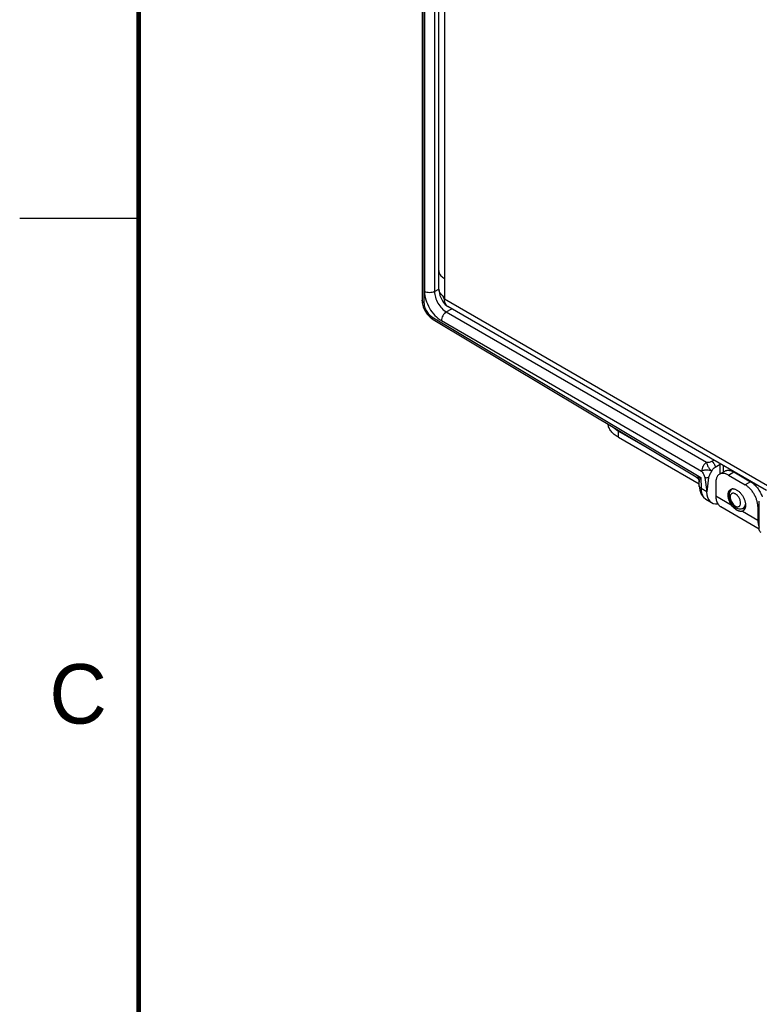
# Model space of a CAD drawing. Header units: inches. Extents: x 0 to 22, y 0 to 17.
# Tile 11 of 42: x 0 to 3.1, y 9.4 to 13.6. Entities that reach past the tile are written whole.
import ezdxf

# ---------------------------------------------------------------- set-up
doc = ezdxf.new("R2010")
doc.units = ezdxf.units.IN
doc.header["$LTSCALE"] = 1.21
doc.header["$MEASUREMENT"] = 0
doc.layers.get('0').update_dxf_attribs({"linetype": 'CONTINUOUS'})
for name, color, linetype in [('02___PRT_ALL_AXES', 7, 'CONTINUOUS'), ('06___PRT_ALL_SURFS', 7, 'CONTINUOUS'), ('FEATURES', 7, 'CONTINUOUS')]:
    doc.layers.add(name, color=color, linetype=linetype)
doc.styles.add('TEXTSTYLE_2', font='txt')

msp = doc.modelspace()

# ---------------------------------------------------------------- linework, layer by layer
at = {"color": 7, "linetype": 'CONTINUOUS'}
for p, q in [((1.6922, 14.7811), (1.6922, 12.4048)), ((1.7001, 14.7701), (1.7001, 12.3937)), ((1.7024, 14.72), (1.7024, 12.4411)), ((1.7446, 14.7199), (1.7446, 12.441)), ((1.7446, 12.441), (1.7625, 12.4515)), ((1.6922, 12.4048), (1.6929, 12.3941)), ((1.7255, 12.333), (1.7387, 12.3231)), ((1.7334, 12.3353), (2.8646, 11.6594)), ((1.7939, 12.3552), (1.8171, 12.3688)), ((1.7939, 12.3552), (2.8887, 11.7231)), ((1.7387, 12.3231), (2.8449, 11.6621)), ((1.7731, 12.3186), (2.8678, 11.6865)), ((2.9103, 11.7275), (2.919, 11.7326)), ((2.9245, 11.7031), (2.946, 11.7157)), ((2.947, 11.7165), (2.946, 11.716)), ((2.9473, 11.7163), (2.946, 11.7157)), ((2.946, 11.675), (2.946, 11.7157)), ((2.9601, 11.6831), (2.9601, 11.7089)), ((2.8574, 11.6241), (2.8571, 11.641)), ((2.8646, 11.6594), (2.8653, 11.6135)), ((2.881, 11.6598), (2.8889, 11.5994)), ((2.8968, 11.6598), (2.8889, 11.5994)), ((2.8574, 11.6241), (2.8574, 11.6241)), ((2.8889, 11.5994), (2.8653, 11.6135)), ((2.9981, 11.6115), (2.9967, 11.6106)), ((2.8859, 11.5677), (2.9093, 11.5537)), ((3.1103, 11.4379), (3.1103, 11.5594)), ((3.0407, 11.5289), (3.0453, 11.5274)), ((3.0517, 11.5354), (3.0429, 11.5306)), ((3.0451, 11.5294), (3.0429, 11.5306)), ((3.0494, 11.5281), (3.0451, 11.5294)), ((3.0453, 11.5274), (3.0489, 11.5267))]:
    msp.add_line(p, q, dxfattribs=at)
at = {"color": 3, "linetype": 'CONTINUOUS'}
for p, q in [((1.7625, 12.4513), (1.7625, 14.6827)), ((1.786, 14.6582), (1.786, 12.4105)), ((1.7683, 12.5116), (1.7715, 12.5076)), ((1.7683, 12.5116), (1.7715, 12.5076)), ((1.7673, 12.4249), (1.7736, 12.4098)), ((1.782, 12.4153), (1.7839, 12.4124)), ((1.786, 12.4105), (3.1818, 11.6045)), ((1.7889, 12.3928), (1.7877, 12.3966)), ((1.7889, 12.3928), (1.7877, 12.3966)), ((3.1404, 11.6047), (1.8005, 12.3784))]:
    msp.add_line(p, q, dxfattribs=at)
at = {"color": 2, "linetype": 'CONTINUOUS'}
msp.add_line((0, 12.75), (0.5, 12.75), dxfattribs=at)
at = {"color": 7, "linetype": 'CONTINUOUS', "const_width": 0.02}
msp.add_lwpolyline([(0.5, 16.5), (0.5, 0.5)], dxfattribs=at)
at = {"color": 3, "linetype": 'CONTINUOUS'}
for points in [[(1.7625, 12.4514), (1.7634, 12.4405), (1.7673, 12.4249)], [(1.7736, 12.4098), (1.7813, 12.3967), (1.7899, 12.3865), (1.8005, 12.3784)]]:
    msp.add_lwpolyline(points, dxfattribs=at)
at = {"color": 7, "linetype": 'CONTINUOUS'}
for points in [[(1.6929, 12.3941), (1.6969, 12.3773), (1.7039, 12.3611), (1.7136, 12.346), (1.7255, 12.333)], [(2.8449, 11.6621), (2.8462, 11.6613), (2.8517, 11.6562), (2.8554, 11.6496), (2.8571, 11.6422), (2.8571, 11.641)], [(2.8574, 11.6241), (2.8596, 11.6055), (2.8657, 11.5893), (2.875, 11.5764), (2.8859, 11.5677)]]:
    msp.add_lwpolyline(points, dxfattribs=at)
at = {"color": 3, "linetype": 'CONTINUOUS'}
for centre, radius, start, end in [((1.7894, 12.5289), 0.0269, 179.9991, 191.2321), ((1.7905, 12.5291), 0.028, 191.194, 195.8642), ((1.7894, 12.4513), 0.0269, 179.9991, 191.2321), ((1.7903, 12.4514), 0.0277, 191.1877, 192.7666), ((1.8043, 12.4594), 0.044, 218.8069, 223.1306), ((1.8028, 12.4582), 0.0421, 218.7868, 219.9102), ((1.8044, 12.4596), 0.0443, 219.92, 223.1514)]:
    msp.add_arc(centre, radius, start, end, dxfattribs=at)
at = {"color": 7, "linetype": 'CONTINUOUS'}
for centre, radius, start, end in [((2.9861, 11.7158), 0.0401, 178.3216, 180.1501), ((3.0216, 11.6397), 0.0365, 96.4748, 100.1443), ((3.0294, 11.6367), 0.0336, 95.8955, 97.7229), ((2.9725, 11.5444), 0.1445, 36.8908, 41.1144), ((2.9614, 11.5373), 0.1594, 33.5789, 38.2271), ((3.0047, 11.5974), 0.0154, 114.4073, 121.2446), ((3.0408, 11.5852), 0.0578, 192.7873, 193.419), ((3.0415, 11.5853), 0.0584, 193.4193, 194.2143), ((3.0588, 11.5724), 0.0471, 246.0539, 247.3935)]:
    msp.add_arc(centre, radius, start, end, dxfattribs=at)
msp.add_ellipse((2.9602, 11.6398), major_axis=(0.0507, 0.0862), ratio=0.582437, start_param=-3.922731, end_param=-2.699542, dxfattribs=at)
at = {"color": 3, "linetype": 'CONTINUOUS'}
for points, knots in [([(1.7625, 12.5289), (1.7625, 12.5276), (1.7627, 12.5251), (1.7633, 12.5226), (1.7636, 12.5214)], [0, 0, 0, 0, 0.496768, 1, 1, 1, 1]), ([(1.7636, 12.5214), (1.7641, 12.5197), (1.7654, 12.5163), (1.7673, 12.5131), (1.7683, 12.5116)], [0, 0, 0, 0, 0.48759, 1, 1, 1, 1]), ([(1.7636, 12.5214), (1.7641, 12.5197), (1.7654, 12.5163), (1.7673, 12.5131), (1.7683, 12.5116)], [0, 0, 0, 0, 0.487476, 1, 1, 1, 1]), ([(1.7715, 12.5076), (1.7735, 12.5054), (1.7781, 12.5012), (1.7832, 12.4978), (1.786, 12.4962)], [0, 0, 0, 0, 0.478985, 1, 1, 1, 1]), ([(1.7715, 12.5076), (1.7735, 12.5054), (1.7781, 12.5012), (1.7832, 12.4978), (1.786, 12.4962)], [0, 0, 0, 0, 0.479408, 1, 1, 1, 1]), ([(1.7625, 12.4514), (1.7625, 12.4509), (1.7626, 12.4488), (1.7629, 12.4468), (1.7632, 12.4453)], [0, 0, 0, 0, 0.2489, 1, 1, 1, 1]), ([(1.7632, 12.4453), (1.7638, 12.4429), (1.7655, 12.4381), (1.7683, 12.4339), (1.77, 12.4319)], [0, 0, 0, 0, 0.482428, 1, 1, 1, 1]), ([(1.7721, 12.4293), (1.7726, 12.4288), (1.7747, 12.4267), (1.777, 12.4248), (1.7787, 12.4234)], [0, 0, 0, 0, 0.242094, 1, 1, 1, 1]), ([(1.7721, 12.4293), (1.7727, 12.4288), (1.7748, 12.4266), (1.7772, 12.4246), (1.7791, 12.4232)], [0, 0, 0, 0, 0.241612, 1, 1, 1, 1]), ([(1.7787, 12.4234), (1.7793, 12.423), (1.7816, 12.4213), (1.7841, 12.4197), (1.786, 12.4186)], [0, 0, 0, 0, 0.243598, 1, 1, 1, 1]), ([(1.7791, 12.4232), (1.7792, 12.4226), (1.7795, 12.4213), (1.7801, 12.4194), (1.781, 12.4173), (1.7816, 12.416), (1.782, 12.4153)], [0, 0, 0, 0, 0.220172, 0.468907, 0.733161, 1, 1, 1, 1]), ([(1.7791, 12.4232), (1.7796, 12.4228), (1.7818, 12.4211), (1.7842, 12.4197), (1.786, 12.4186)], [0, 0, 0, 0, 0.243536, 1, 1, 1, 1]), ([(1.7839, 12.4124), (1.7842, 12.412), (1.7848, 12.4113), (1.7856, 12.4107), (1.786, 12.4105)], [0, 0, 0, 0, 0.531528, 1, 1, 1, 1]), ([(1.7877, 12.3966), (1.7871, 12.3988), (1.7862, 12.4034), (1.786, 12.408), (1.786, 12.4105)], [0, 0, 0, 0, 0.482289, 1, 1, 1, 1]), ([(1.7877, 12.3966), (1.7871, 12.3987), (1.7862, 12.4034), (1.786, 12.408), (1.786, 12.4105)], [0, 0, 0, 0, 0.481835, 1, 1, 1, 1]), ([(1.7927, 12.3856), (1.7923, 12.3861), (1.7908, 12.3884), (1.7896, 12.3908), (1.7889, 12.3928)], [0, 0, 0, 0, 0.241729, 1, 1, 1, 1]), ([(1.7927, 12.3856), (1.7923, 12.3861), (1.7908, 12.3884), (1.7896, 12.3908), (1.7889, 12.3928)], [0, 0, 0, 0, 0.241782, 1, 1, 1, 1]), ([(1.8005, 12.3784), (1.799, 12.3793), (1.7961, 12.3814), (1.7937, 12.3841), (1.7927, 12.3856)], [0, 0, 0, 0, 0.492109, 1, 1, 1, 1]), ([(1.8005, 12.3784), (1.799, 12.3793), (1.7961, 12.3814), (1.7937, 12.3841), (1.7927, 12.3856)], [0, 0, 0, 0, 0.492036, 1, 1, 1, 1])]:
    msp.add_open_spline(points, degree=3, knots=knots, dxfattribs=at)
at = {"color": 7, "linetype": 'CONTINUOUS'}
for points, knots in [([(1.7024, 12.4411), (1.7024, 12.4295), (1.7067, 12.4051), (1.7219, 12.3707), (1.744, 12.3404), (1.763, 12.3244), (1.7731, 12.3186)], [0, 0, 0, 0, 0.237148, 0.499989, 0.762837, 1, 1, 1, 1]), ([(1.7446, 12.441), (1.7416, 12.4393), (1.7346, 12.4368), (1.7235, 12.4356), (1.7123, 12.4368), (1.7054, 12.4394), (1.7024, 12.4411)], [0, 0, 0, 0, 0.237759, 0.500549, 0.76304, 1, 1, 1, 1]), ([(1.7446, 12.441), (1.7446, 12.4329), (1.7475, 12.4157), (1.758, 12.3916), (1.7735, 12.3704), (1.7869, 12.3592), (1.7939, 12.3552)], [0, 0, 0, 0, 0.237477, 0.50022, 0.762847, 1, 1, 1, 1]), ([(1.7001, 12.3937), (1.6978, 12.395), (1.694, 12.398), (1.6922, 12.4027), (1.6922, 12.4048)], [0, 0, 0, 0, 0.550743, 1, 1, 1, 1]), ([(1.7001, 12.3937), (1.7001, 12.3882), (1.7021, 12.3766), (1.7092, 12.3603), (1.7197, 12.3458), (1.7287, 12.3381), (1.7334, 12.3353)], [0, 0, 0, 0, 0.236702, 0.498901, 0.761696, 1, 1, 1, 1]), ([(1.7334, 12.3353), (1.7334, 12.3328), (1.7339, 12.3281), (1.7369, 12.3242), (1.7387, 12.3231)], [0, 0, 0, 0, 0.552062, 1, 1, 1, 1]), ([(1.7939, 12.3552), (1.7909, 12.3534), (1.7853, 12.3486), (1.7788, 12.3395), (1.7743, 12.3293), (1.7731, 12.3221), (1.7731, 12.3186)], [0, 0, 0, 0, 0.238298, 0.501098, 0.763301, 1, 1, 1, 1]), ([(2.8887, 11.7231), (2.8857, 11.7213), (2.8801, 11.7165), (2.8736, 11.7074), (2.8691, 11.6972), (2.8678, 11.69), (2.8678, 11.6865)], [0, 0, 0, 0, 0.238326, 0.501098, 0.763273, 1, 1, 1, 1]), ([(2.8887, 11.7231), (2.8883, 11.7217), (2.8889, 11.7193), (2.89, 11.7163), (2.8911, 11.7128), (2.893, 11.7081), (2.8959, 11.7027), (2.8987, 11.6982), (2.9011, 11.695), (2.903, 11.6928), (2.9049, 11.6908), (2.9069, 11.6884), (2.9087, 11.6866), (2.9101, 11.6864)], [0, 0, 0, 0, 0.097699, 0.156914, 0.219879, 0.355554, 0.500798, 0.646029, 0.715197, 0.781059, 0.843797, 0.903218, 1, 1, 1, 1]), ([(2.8887, 11.7231), (2.8925, 11.7231), (2.8999, 11.7236), (2.9072, 11.7257), (2.9103, 11.7275)], [0, 0, 0, 0, 0.521332, 1, 1, 1, 1]), ([(2.9103, 11.7275), (2.9123, 11.7263), (2.916, 11.7231), (2.9205, 11.7171), (2.9235, 11.7102), (2.9245, 11.7054), (2.9245, 11.7031)], [0, 0, 0, 0, 0.23728, 0.500621, 0.763369, 1, 1, 1, 1]), ([(2.9101, 11.6864), (2.9073, 11.6878), (2.9002, 11.6897), (2.8909, 11.6903), (2.8828, 11.6901), (2.8779, 11.6894), (2.8742, 11.6887), (2.8712, 11.6882), (2.8687, 11.6876), (2.8678, 11.6865)], [0, 0, 0, 0, 0.218139, 0.500174, 0.645644, 0.781301, 0.844145, 0.903365, 1, 1, 1, 1]), ([(2.8678, 11.6865), (2.8704, 11.6821), (2.8759, 11.6739), (2.8803, 11.6646), (2.881, 11.6598)], [0, 0, 0, 0, 0.518516, 1, 1, 1, 1]), ([(2.9101, 11.6864), (2.9075, 11.6818), (2.902, 11.6736), (2.8974, 11.6644), (2.8968, 11.6598)], [0, 0, 0, 0, 0.533586, 1, 1, 1, 1]), ([(2.9101, 11.6864), (2.9121, 11.6898), (2.9162, 11.696), (2.9216, 11.7013), (2.9245, 11.7031)], [0, 0, 0, 0, 0.537718, 1, 1, 1, 1]), ([(2.8449, 11.6621), (2.846, 11.6615), (2.8487, 11.6605), (2.8553, 11.6594), (2.8607, 11.6593), (2.8646, 11.6594)], [0, 0, 0, 0, 0.187374, 0.421283, 1, 1, 1, 1]), ([(2.8571, 11.641), (2.8571, 11.6423), (2.8577, 11.6451), (2.86, 11.6513), (2.8626, 11.6561), (2.8646, 11.6594)], [0, 0, 0, 0, 0.187338, 0.421246, 1, 1, 1, 1]), ([(2.881, 11.6598), (2.8835, 11.6588), (2.8889, 11.6582), (2.8943, 11.6588), (2.8968, 11.6598)], [0, 0, 0, 0, 0.499345, 1, 1, 1, 1]), ([(2.8653, 11.6135), (2.8631, 11.6147), (2.8593, 11.6175), (2.8574, 11.622), (2.8574, 11.6241)], [0, 0, 0, 0, 0.552043, 1, 1, 1, 1]), ([(2.8653, 11.6135), (2.8653, 11.6084), (2.8661, 11.5989), (2.87, 11.5857), (2.8766, 11.5749), (2.8827, 11.5697), (2.8859, 11.5677)], [0, 0, 0, 0, 0.288846, 0.548135, 0.781854, 1, 1, 1, 1]), ([(2.9967, 11.6106), (2.9944, 11.6093), (2.9904, 11.6058), (2.9846, 11.597), (2.9832, 11.5889), (2.9832, 11.5836)], [0, 0, 0, 0, 0.248484, 0.496634, 1, 1, 1, 1]), ([(3.0317, 11.552), (3.0317, 11.5556), (3.0303, 11.5632), (3.0256, 11.574), (3.0187, 11.5834), (3.0115, 11.5894), (3.0055, 11.5923), (3.0013, 11.5933), (2.9974, 11.5932), (2.9939, 11.592), (2.9911, 11.5896), (2.9882, 11.5848), (2.9876, 11.5805), (2.9876, 11.5775)], [0, 0, 0, 0, 0.138346, 0.291579, 0.444828, 0.583166, 0.64366, 0.697777, 0.74645, 0.791907, 0.837364, 0.886024, 1, 1, 1, 1]), ([(2.9832, 11.5836), (2.9832, 11.5827), (2.9833, 11.5789), (2.9838, 11.5751), (2.9845, 11.5724)], [0, 0, 0, 0, 0.243915, 1, 1, 1, 1]), ([(2.9848, 11.571), (2.9866, 11.5641), (2.9924, 11.551), (3.0041, 11.5377), (3.0155, 11.5305), (3.0246, 11.5274), (3.0341, 11.5271), (3.0401, 11.5291), (3.0428, 11.5306)], [0, 0, 0, 0, 0.265645, 0.526848, 0.649683, 0.767771, 0.883918, 1, 1, 1, 1]), ([(2.9876, 11.5775), (2.9876, 11.5746), (2.9884, 11.5685), (2.9917, 11.5596), (2.9966, 11.5512), (3.0028, 11.544), (3.0096, 11.5388), (3.0166, 11.5361), (3.0232, 11.5362), (3.0267, 11.5386), (3.028, 11.54)], [0, 0, 0, 0, 0.132701, 0.27913, 0.43023, 0.575893, 0.707213, 0.818903, 0.912639, 1, 1, 1, 1]), ([(3.028, 11.54), (3.0286, 11.5407), (3.031, 11.5443), (3.0317, 11.5487), (3.0317, 11.552)], [0, 0, 0, 0, 0.222465, 1, 1, 1, 1]), ([(3.0429, 11.5306), (3.0454, 11.532), (3.0501, 11.5369), (3.0519, 11.5432), (3.0524, 11.5466)], [0, 0, 0, 0, 0.461577, 1, 1, 1, 1]), ([(3.1103, 11.4379), (3.1103, 11.4364), (3.1116, 11.4329), (3.1145, 11.4307), (3.1161, 11.4298)], [0, 0, 0, 0, 0.449251, 1, 1, 1, 1])]:
    msp.add_open_spline(points, degree=3, knots=knots, dxfattribs=at)
at = {"layer": '02___PRT_ALL_AXES', "color": 6, "linetype": 'CONTINUOUS'}
msp.add_line((1.7625, 12.4513), (1.7625, 12.5289), dxfattribs=at)
at = {"layer": '02___PRT_ALL_AXES', "color": 7, "linetype": 'CONTINUOUS'}
for p, q in [((1.7683, 12.5116), (1.7715, 12.5076)), ((1.786, 12.4962), (1.786, 12.4186)), ((2.9273, 11.5825), (2.9922, 11.5451)), ((2.948, 11.5368), (3.1103, 11.4431)), ((3.0417, 11.5191), (3.0392, 11.5179)), ((3.0392, 11.5179), (3.1041, 11.4805))]:
    msp.add_line(p, q, dxfattribs=at)
for centre, radius, start, end in [((1.7893, 12.4513), 0.0267, 179.9911, 181.1121), ((1.7895, 12.4513), 0.0269, 181.1203, 191.2265), ((1.7903, 12.4514), 0.0277, 191.1877, 192.7666), ((1.8028, 12.4582), 0.0421, 218.7868, 219.9102), ((1.8044, 12.4596), 0.0443, 219.92, 223.1514), ((2.9991, 11.5912), 0.0204, 95.0884, 97.6954), ((2.9992, 11.5905), 0.0211, 93.1345, 95.0968), ((2.9992, 11.5892), 0.0225, 87.5242, 93.1185), ((3.0299, 11.5854), 0.051, 180.0232, 182.3518), ((3.0277, 11.5382), 0.0241, 330.0322, 335.1794)]:
    msp.add_arc(centre, radius, start, end, dxfattribs=at)
for points, knots in [([(1.7625, 12.5289), (1.7625, 12.5276), (1.7627, 12.5251), (1.7633, 12.5226), (1.7636, 12.5214)], [0, 0, 0, 0, 0.496804, 1, 1, 1, 1]), ([(1.7636, 12.5214), (1.7641, 12.5197), (1.7654, 12.5163), (1.7673, 12.5131), (1.7683, 12.5116)], [0, 0, 0, 0, 0.487476, 1, 1, 1, 1]), ([(1.7715, 12.5076), (1.7735, 12.5054), (1.7781, 12.5012), (1.7832, 12.4978), (1.786, 12.4962)], [0, 0, 0, 0, 0.479408, 1, 1, 1, 1]), ([(1.7632, 12.4453), (1.7638, 12.4429), (1.7655, 12.4381), (1.7683, 12.4339), (1.77, 12.4319)], [0, 0, 0, 0, 0.482428, 1, 1, 1, 1]), ([(1.7721, 12.4293), (1.7726, 12.4288), (1.7747, 12.4267), (1.777, 12.4248), (1.7787, 12.4234)], [0, 0, 0, 0, 0.242094, 1, 1, 1, 1]), ([(1.7787, 12.4234), (1.7793, 12.423), (1.7816, 12.4213), (1.7841, 12.4197), (1.786, 12.4186)], [0, 0, 0, 0, 0.243598, 1, 1, 1, 1]), ([(2.9789, 11.5854), (2.9789, 11.5867), (2.979, 11.5894), (2.9796, 11.5932), (2.9804, 11.5968), (2.9816, 11.6), (2.9832, 11.6029), (2.985, 11.6054), (2.9872, 11.6076), (2.9888, 11.6087), (2.9897, 11.6092)], [0, 0, 0, 0, 0.148402, 0.2894, 0.422749, 0.54868, 0.668014, 0.781928, 0.89198, 1, 1, 1, 1]), ([(2.9897, 11.6092), (2.9907, 11.6098), (2.9929, 11.6107), (2.9952, 11.6113), (2.9964, 11.6114)], [0, 0, 0, 0, 0.493538, 1, 1, 1, 1]), ([(3.0002, 11.6116), (3.0017, 11.6115), (3.0046, 11.6111), (3.0091, 11.6098), (3.0137, 11.6078), (3.0183, 11.6051), (3.0228, 11.6018), (3.0273, 11.5979), (3.0316, 11.5934), (3.0356, 11.5885), (3.0393, 11.5833), (3.0426, 11.5777), (3.0455, 11.5719), (3.048, 11.566), (3.05, 11.5601), (3.0514, 11.5542), (3.0523, 11.5485), (3.0525, 11.5448), (3.0525, 11.5429)], [0, 0, 0, 0, 0.046599, 0.096658, 0.150405, 0.207816, 0.268667, 0.332564, 0.398997, 0.467351, 0.536959, 0.607103, 0.677053, 0.746072, 0.813465, 0.878632, 0.941003, 1, 1, 1, 1]), ([(2.9922, 11.5451), (2.9912, 11.5466), (2.9894, 11.5496), (2.9868, 11.5544), (2.9846, 11.5592), (2.9828, 11.5641), (2.9812, 11.569), (2.9801, 11.5739), (2.9793, 11.5786), (2.979, 11.5818), (2.979, 11.5833)], [0, 0, 0, 0, 0.131481, 0.263031, 0.393493, 0.521942, 0.647551, 0.769562, 0.88728, 1, 1, 1, 1]), ([(3.0392, 11.5179), (3.0384, 11.5176), (3.0367, 11.5171), (3.034, 11.5168), (3.0313, 11.5168), (3.0284, 11.5171), (3.0254, 11.5179), (3.0224, 11.5189), (3.0193, 11.5203), (3.0161, 11.522), (3.0129, 11.524), (3.0086, 11.5271), (3.0033, 11.5316), (2.9973, 11.5379), (2.9938, 11.5426), (2.9922, 11.5451)], [0, 0, 0, 0, 0.045381, 0.091382, 0.138884, 0.188635, 0.241197, 0.296887, 0.355849, 0.41805, 0.483346, 0.551481, 0.694896, 0.845404, 1, 1, 1, 1]), ([(3.0486, 11.5262), (3.0481, 11.5254), (3.0472, 11.524), (3.0456, 11.5221), (3.0437, 11.5204), (3.0424, 11.5195), (3.0417, 11.5191)], [0, 0, 0, 0, 0.260044, 0.511644, 0.757367, 1, 1, 1, 1]), ([(3.0518, 11.5353), (3.0517, 11.5347), (3.0512, 11.5322), (3.0504, 11.5298), (3.0496, 11.5281)], [0, 0, 0, 0, 0.261842, 1, 1, 1, 1]), ([(3.0525, 11.5429), (3.0525, 11.5416), (3.0524, 11.5391), (3.052, 11.5366), (3.0518, 11.5353)], [0, 0, 0, 0, 0.512395, 1, 1, 1, 1])]:
    msp.add_open_spline(points, degree=3, knots=knots, dxfattribs=at)
at = {"layer": '06___PRT_ALL_SURFS', "color": 6, "linetype": 'CONTINUOUS'}
msp.add_line((1.7673, 12.4249), (1.7736, 12.4098), dxfattribs=at)
at = {"layer": '06___PRT_ALL_SURFS', "color": 7, "linetype": 'CONTINUOUS'}
for p, q in [((1.786, 12.4105), (1.786, 12.4186)), ((1.7889, 12.3928), (1.7877, 12.3966))]:
    msp.add_line(p, q, dxfattribs=at)
at = {"layer": '06___PRT_ALL_SURFS', "color": 6, "linetype": 'CONTINUOUS'}
for points in [[(1.7625, 12.4514), (1.7634, 12.4405), (1.7673, 12.4249)], [(1.7736, 12.4098), (1.7813, 12.3967), (1.7899, 12.3865), (1.8005, 12.3784)]]:
    msp.add_lwpolyline(points, dxfattribs=at)
at = {"layer": '06___PRT_ALL_SURFS', "color": 7, "linetype": 'CONTINUOUS'}
msp.add_arc((1.8043, 12.4594), 0.044, 218.8069, 223.1306, dxfattribs=at)
for points, knots in [([(1.7625, 12.4514), (1.7625, 12.4509), (1.7626, 12.4488), (1.7629, 12.4468), (1.7632, 12.4453)], [0, 0, 0, 0, 0.2489, 1, 1, 1, 1]), ([(1.7632, 12.4453), (1.7638, 12.4429), (1.7655, 12.4381), (1.7683, 12.4339), (1.77, 12.4319)], [0, 0, 0, 0, 0.4826, 1, 1, 1, 1]), ([(1.7721, 12.4293), (1.7727, 12.4288), (1.7748, 12.4266), (1.7772, 12.4246), (1.7791, 12.4232)], [0, 0, 0, 0, 0.241612, 1, 1, 1, 1]), ([(1.7791, 12.4232), (1.7796, 12.4228), (1.7818, 12.4211), (1.7842, 12.4197), (1.786, 12.4186)], [0, 0, 0, 0, 0.243536, 1, 1, 1, 1]), ([(1.7877, 12.3966), (1.7871, 12.3987), (1.7862, 12.4034), (1.786, 12.408), (1.786, 12.4105)], [0, 0, 0, 0, 0.481835, 1, 1, 1, 1]), ([(1.7927, 12.3856), (1.7923, 12.3861), (1.7908, 12.3884), (1.7896, 12.3908), (1.7889, 12.3928)], [0, 0, 0, 0, 0.241782, 1, 1, 1, 1]), ([(1.8005, 12.3784), (1.799, 12.3793), (1.7961, 12.3814), (1.7937, 12.3841), (1.7927, 12.3856)], [0, 0, 0, 0, 0.492036, 1, 1, 1, 1])]:
    msp.add_open_spline(points, degree=3, knots=knots, dxfattribs=at)
at = {"layer": '06___PRT_ALL_SURFS', "color": 6, "linetype": 'CONTINUOUS'}
for points, knots in [([(1.7791, 12.4232), (1.7792, 12.4226), (1.7795, 12.4213), (1.7801, 12.4194), (1.781, 12.4173), (1.7816, 12.416), (1.782, 12.4153)], [0, 0, 0, 0, 0.220172, 0.468907, 0.733161, 1, 1, 1, 1]), ([(1.782, 12.4153), (1.7822, 12.4148), (1.7828, 12.4138), (1.7838, 12.4124), (1.7848, 12.4113), (1.7856, 12.4107), (1.786, 12.4105)], [0, 0, 0, 0, 0.282904, 0.548139, 0.788534, 1, 1, 1, 1])]:
    msp.add_open_spline(points, degree=3, knots=knots, dxfattribs=at)
at = {"layer": 'FEATURES', "color": 7, "linetype": 'CONTINUOUS'}
for p, q in [((2.5175, 11.8546), (2.6731, 11.7648)), ((2.5175, 11.8285), (2.5175, 11.8546)), ((2.5175, 11.8285), (2.8572, 11.6323)), ((2.9428, 11.6732), (2.9655, 11.6863)), ((2.9803, 11.6695), (3.003, 11.6825)), ((3.003, 11.6825), (3.0737, 11.6417)), ((2.9273, 11.6389), (2.9273, 11.5825)), ((2.9803, 11.6695), (3.051, 11.6287)), ((3.0737, 11.6417), (3.051, 11.6287)), ((3.1103, 11.5404), (3.1041, 11.5368)), ((3.1041, 11.5368), (3.1041, 11.4805))]:
    msp.add_line(p, q, dxfattribs=at)
for points, knots in [([(2.5175, 11.8285), (2.5144, 11.8303), (2.5085, 11.834), (2.5004, 11.8401), (2.4932, 11.8466), (2.4871, 11.8535), (2.482, 11.8607), (2.4781, 11.8681), (2.4753, 11.8757), (2.4743, 11.8809), (2.4739, 11.8835)], [0, 0, 0, 0, 0.146865, 0.28692, 0.42003, 0.546466, 0.66675, 0.781662, 0.892292, 1, 1, 1, 1]), ([(2.4962, 11.8701), (2.4993, 11.8672), (2.5061, 11.8616), (2.5136, 11.8569), (2.5175, 11.8546)], [0, 0, 0, 0, 0.484413, 1, 1, 1, 1]), ([(2.9428, 11.6732), (2.9416, 11.6725), (2.9392, 11.6708), (2.9361, 11.6678), (2.9334, 11.6641), (2.9312, 11.6599), (2.9295, 11.6553), (2.9282, 11.6501), (2.9275, 11.6446), (2.9273, 11.6408), (2.9273, 11.6389)], [0, 0, 0, 0, 0.108013, 0.218062, 0.332, 0.451359, 0.577278, 0.710493, 0.851415, 1, 1, 1, 1]), ([(2.9803, 11.6695), (2.9786, 11.6705), (2.9753, 11.6722), (2.9701, 11.6743), (2.9651, 11.6758), (2.9601, 11.6766), (2.9554, 11.6768), (2.9509, 11.6763), (2.9467, 11.6751), (2.9441, 11.6739), (2.9428, 11.6732)], [0, 0, 0, 0, 0.148588, 0.289513, 0.422729, 0.548649, 0.668007, 0.781943, 0.89199, 1, 1, 1, 1]), ([(2.9655, 11.6863), (2.9667, 11.687), (2.9693, 11.6882), (2.9735, 11.6894), (2.978, 11.6899), (2.9828, 11.6897), (2.9877, 11.6889), (2.9927, 11.6874), (2.9979, 11.6853), (3.0013, 11.6835), (3.003, 11.6825)], [0, 0, 0, 0, 0.10801, 0.218057, 0.331993, 0.451351, 0.577271, 0.710487, 0.851412, 1, 1, 1, 1]), ([(3.0737, 11.6417), (3.0763, 11.6402), (3.0815, 11.6368), (3.0888, 11.6306), (3.0959, 11.6235), (3.1025, 11.6155), (3.1085, 11.6068), (3.1139, 11.5975), (3.1184, 11.588), (3.1209, 11.5814), (3.1219, 11.5781)], [0, 0, 0, 0, 0.11096, 0.22878, 0.352302, 0.480085, 0.610501, 0.741804, 0.872219, 1, 1, 1, 1]), ([(3.1041, 11.5368), (3.1041, 11.5389), (3.1039, 11.543), (3.1031, 11.5494), (3.1019, 11.556), (3.1001, 11.5626), (3.0979, 11.5693), (3.0943, 11.5783), (3.0888, 11.5892), (3.0821, 11.5994), (3.0761, 11.607), (3.0714, 11.6123), (3.0665, 11.6171), (3.0615, 11.6215), (3.0564, 11.6254), (3.0528, 11.6276), (3.051, 11.6287)], [0, 0, 0, 0, 0.055836, 0.114192, 0.174797, 0.237374, 0.301576, 0.367026, 0.499994, 0.632963, 0.698414, 0.762618, 0.825196, 0.885803, 0.944162, 1, 1, 1, 1]), ([(2.9273, 11.5825), (2.9273, 11.5793), (2.9276, 11.5731), (2.9289, 11.5655), (2.9305, 11.5599), (2.9324, 11.5548), (2.9342, 11.5512), (2.9356, 11.5489)], [0, 0, 0, 0, 0.276088, 0.534395, 0.656909, 0.775186, 1, 1, 1, 1]), ([(2.9356, 11.5489), (2.9364, 11.5477), (2.9381, 11.5452), (2.9411, 11.5419), (2.9444, 11.5391), (2.9468, 11.5375), (2.948, 11.5368)], [0, 0, 0, 0, 0.258766, 0.510152, 0.756403, 1, 1, 1, 1]), ([(3.1041, 11.4805), (3.1041, 11.4777), (3.1043, 11.4723), (3.1058, 11.4623), (3.108, 11.4552), (3.1101, 11.4509)], [0, 0, 0, 0, 0.272335, 0.529912, 1, 1, 1, 1])]:
    msp.add_open_spline(points, degree=3, knots=knots, dxfattribs=at)

# ---------------------------------------------------------------- texts
at = {"color": 2, "linetype": 'CONTINUOUS', "insert": (0.125, 10.875), "char_height": 0.25, "width": 0.25, "attachment_point": 1, "line_spacing_factor": 0.9, "style": 'TEXTSTYLE_2'}
msp.add_mtext('C', dxfattribs=at)

doc.saveas('drawing.dxf')
